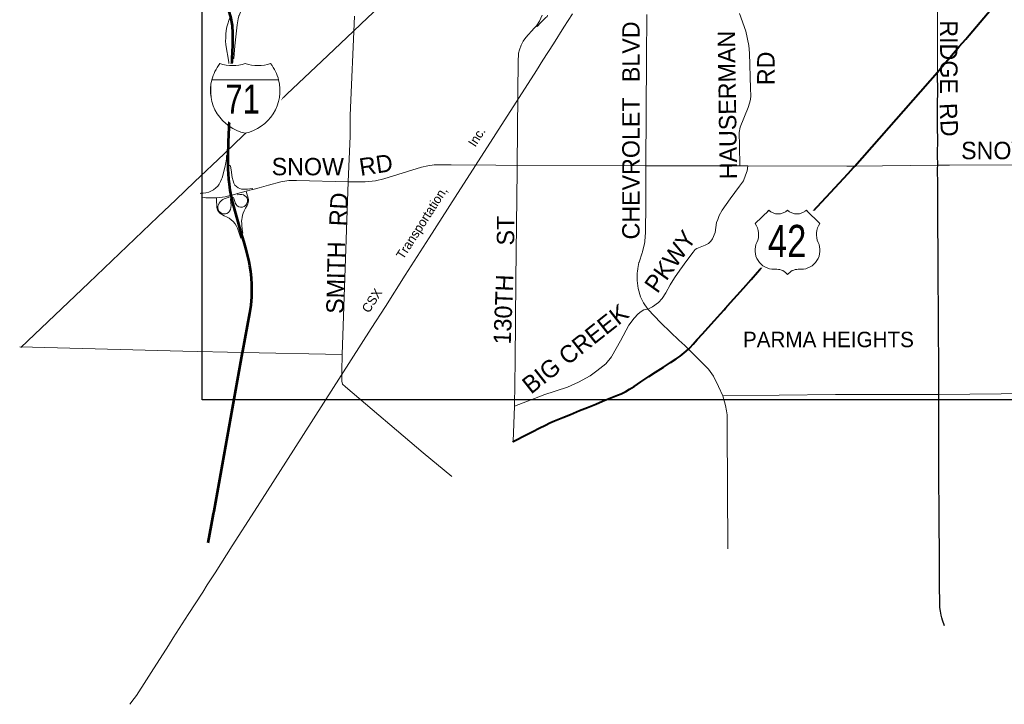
# Model space of a CAD drawing. Header units: feet. Extents: x 92 to 141.3, y -5 to 23.6.
# Tile 1 of 256: x 92 to 98.5, y 1.1 to 5.7. Entities that reach past the tile are written whole.
import ezdxf
from ezdxf.enums import TextEntityAlignment as Align

# ---------------------------------------------------------------- set-up
doc = ezdxf.new("R2010")
doc.units = ezdxf.units.FT
doc.header["$MEASUREMENT"] = 0
doc.set_wipeout_variables(frame=1)
doc.layers.add('0_Mview', color=7, linetype='Continuous', plot=False)
for name, color, linetype, lineweight in [('CUY - Design$0$GM_X_City_Street', 7, 'Continuous', 0), ('CUY - Design$0$GM_X_Corporation_Text', 7, 'Continuous', 13), ('CUY - Design$0$GM_X_Interchange_Ramps', 1, 'Continuous', 13), ('CUY - Design$0$GM_X_Interstate_Route', 1, 'Continuous', 53), ('CUY - Design$0$GM_X_Rail_Line', 7, 'Continuous', 13), ('CUY - Design$0$GM_X_Rail_Line_Text', 7, 'Continuous', 0), ('CUY - Design$0$GM_X_State_Route', 1, 'Continuous', 30), ('CUY - Design$0$GM_X_US_Route', 1, 'Continuous', 40)]:
    doc.layers.add(name, color=color, linetype=linetype, lineweight=lineweight)
doc.layers.add('CUY - Design$0$GM_X_US_Location', color=7, linetype='Continuous', lineweight=13, plot=False)
for name, color, linetype in [('SH_Data', 7, 'Continuous'), ('TX_P_20', 7, 'Continuous'), ('TX_X_20', 7, 'Continuous')]:
    doc.layers.add(name, color=color, linetype=linetype)
doc.styles.add('CUY - Design$0$Styledgn000', font='dgn000.shx')
doc.styles.add('CUY - Design$0$Styledgn030', font='dgn030.shx')

msp = doc.modelspace()

# ---------------------------------------------------------------- linework, layer by layer
at = {"layer": '0_Mview', "color": 2}
msp.add_lwpolyline([(93.1671, 9.2858), (100.1616, 9.2858), (100.1616, 3.1651), (93.1671, 3.1651)], close=True, dxfattribs=at)
at = {"layer": 'CUY - Design$0$GM_X_City_Street', "flags": 128}
for points in [[(94.0989, 3.4672), (94.1392, 4.6181), (94.1523, 4.9213), (94.1535, 5.0591), (94.1805, 5.7196)], [(95.3779, 5.6399), (95.3925, 5.656), (95.4129, 5.6881), (95.4312, 5.728)], [(96.1265, 5.4387), (96.1285, 5.7309)], [(96.7489, 4.7239), (96.7446, 4.8581), (96.7427, 4.947), (96.7498, 4.981), (96.8027, 5.1126), (96.8126, 5.1416), (96.8191, 5.1659), (96.8208, 5.1894), (96.8197, 5.24), (96.8127, 5.4751), (96.8084, 5.5245), (96.7869, 5.6205), (96.746, 5.7382)], [(98.0654, 5.3485), (98.0642, 5.7629)], [(95.2734, 5.4552), (95.2745, 5.4742), (95.2795, 5.4956), (95.2906, 5.528), (95.3055, 5.5547), (95.3228, 5.5791), (95.3779, 5.6399)], [(95.2643, 4.7258), (95.2723, 5.4352), (95.2734, 5.4552)], [(96.1216, 4.7244), (96.1265, 5.4387)], [(93.5464, 4.5786), (93.6081, 4.5953), (93.6905, 4.6171), (93.7165, 4.623), (93.7442, 4.6256), (93.7949, 4.626), (94.1392, 4.6181), (94.2531, 4.6174), (94.3216, 4.6245), (94.3771, 4.6377), (94.627, 4.7143), (94.6696, 4.7242), (94.7118, 4.7299), (94.8093, 4.7313), (94.8259, 4.7311)], [(94.8259, 4.7311), (95.1218, 4.7275)], [(95.1218, 4.7275), (95.2643, 4.7258)], [(95.264, 4.6933), (95.2643, 4.7258)], [(95.2643, 4.7258), (96.1216, 4.7244)], [(95.8948, 3.4563), (95.9524, 3.5582), (96.009, 3.6622), (96.0452, 3.7096), (96.071, 3.7395), (96.09, 3.7544), (96.1081, 3.7642), (96.135, 3.7697), (96.1666, 3.7852), (96.2064, 3.8141), (96.231, 3.8415), (96.2544, 3.8792), (96.2835, 3.9315), (96.3127, 3.9788), (96.3488, 4.0293), (96.3944, 4.0944), (96.4363, 4.1496), (96.45, 4.166), (96.4624, 4.173), (96.4843, 4.1815), (96.5174, 4.1948), (96.5393, 4.2076), (96.5553, 4.2217), (96.5655, 4.2373), (96.5829, 4.2792), (96.5934, 4.346), (96.6004, 4.3665), (96.61, 4.3923), (96.6305, 4.4298), (96.6838, 4.5041), (96.7455, 4.5895), (96.7717, 4.6247), (96.7862, 4.6612), (96.7965, 4.6904), (96.8001, 4.7236)], [(96.1153, 4.2183), (96.1162, 4.2228), (96.1197, 4.2808), (96.1219, 4.4693), (96.1216, 4.7244)], [(96.1216, 4.7244), (96.1216, 4.7244), (96.7489, 4.7239), (96.8001, 4.7236), (97.46, 4.7227), (97.4603, 4.7227)], [(97.4603, 4.7227), (97.5142, 4.7229)], [(97.5142, 4.7229), (98.0659, 4.7286)], [(98.0659, 4.7286), (98.1438, 4.7295), (98.7264, 4.7316), (99.1034, 4.7436), (99.4293, 4.7462), (100.0274, 4.7593), (100.2121, 4.7626), (100.5346, 4.781)], [(95.2558, 3.968), (95.264, 4.6933)], [(93.1692, 4.5145), (93.1907, 4.5117), (93.2124, 4.5112), (93.2186, 4.5111), (93.2333, 4.5108), (93.2627, 4.5116), (93.2644, 4.5116), (93.2845, 4.5122), (93.3197, 4.5167), (93.3442, 4.5236), (93.3604, 4.5281), (93.367, 4.5298)], [(93.367, 4.5298), (93.4011, 4.5391), (93.4593, 4.5549), (93.4925, 4.5639)], [(93.4925, 4.5639), (93.5036, 4.5669), (93.5464, 4.5786)], [(96.0643, 3.9663), (96.0644, 3.9692), (96.0649, 4.0109), (96.066, 4.0211), (96.0681, 4.0398), (96.0759, 4.0799), (96.0767, 4.0824), (96.0968, 4.1448), (96.0985, 4.15), (96.0991, 4.1523), (96.1068, 4.1793), (96.111, 4.1964), (96.1153, 4.2183)], [(95.2509, 3.4267), (95.2558, 3.9629), (95.2558, 3.968)], [(96.4063, 3.5039), (96.3813, 3.5268), (96.3409, 3.5642), (96.2868, 3.6168), (96.2217, 3.6784), (96.135, 3.7697), (96.1067, 3.8123), (96.0872, 3.8512), (96.0708, 3.9075), (96.0642, 3.9602), (96.0643, 3.9663)], [(91.9515, 3.5199), (93.039, 3.4908), (93.4361, 3.4801), (94.0989, 3.4672)], [(96.6356, 3.1936), (96.6065, 3.2549), (96.5725, 3.3238), (96.5385, 3.3697), (96.4063, 3.5039)], [(94.0976, 3.3577), (94.0989, 3.4672)], [(95.2384, 2.8877), (95.2481, 3.1235), (95.2509, 3.4267)], [(95.4375, 3.1976), (95.4423, 3.1995), (95.5991, 3.2505), (95.6728, 3.284), (95.75, 3.3263), (95.7964, 3.3584), (95.8551, 3.4055), (95.8926, 3.4524), (95.8948, 3.4563)], [(94.8291, 2.6563), (94.6392, 2.8139), (94.1225, 3.2524), (94.1016, 3.2698), (94.0968, 3.2892), (94.0976, 3.3577)], [(97.5156, 3.2008), (98.0737, 3.201), (98.6953, 3.2072), (98.7895, 3.2095), (98.9077, 3.2085), (98.9534, 3.2105), (98.9731, 3.2128), (99.0046, 3.227), (99.1241, 3.2734), (99.2373, 3.3218), (99.3277, 3.3591), (99.3866, 3.3835), (99.4035, 3.3934)], [(95.2481, 3.1235), (95.2481, 3.1235), (95.4375, 3.1976)], [(96.6356, 3.1936), (97.3855, 3.2005), (97.3868, 3.2005)], [(96.667, 2.1746), (96.6635, 2.9843), (96.6624, 3.0653), (96.6585, 3.092), (96.6519, 3.1292), (96.6465, 3.1533), (96.6356, 3.1936)], [(97.3868, 3.2005), (97.5136, 3.2008), (97.5156, 3.2008)]]:
    msp.add_lwpolyline(points, dxfattribs=at)
at = {"layer": 'CUY - Design$0$GM_X_Interchange_Ramps', "flags": 128}
for points in [[(93.367, 5.4395), (93.377, 5.4393), (93.3845, 5.5226), (93.4, 5.6636), (93.406, 5.7019), (93.4117, 5.7235), (93.4122, 5.7252), (93.4212, 5.7466), (93.4269, 5.7563), (93.4324, 5.7657), (93.4459, 5.7828), (93.4605, 5.7982), (93.4769, 5.8106), (93.4947, 5.8204), (93.5137, 5.8279), (93.551, 5.8389), (93.5752, 5.8445), (93.5997, 5.8493), (93.623, 5.8528), (93.623, 5.8692)], [(93.3549, 5.7217), (93.3442, 5.6926), (93.3367, 5.6703), (93.3314, 5.6485), (93.3274, 5.6257), (93.3246, 5.6001), (93.3234, 5.5766), (93.323, 5.5551), (93.3248, 5.5321), (93.3281, 5.504), (93.3407, 5.4414), (93.3452, 5.4112), (93.3487, 5.3843), (93.3506, 5.3519), (93.3511, 5.3226), (93.3612, 5.3222)], [(95.3925, 5.656), (95.3975, 5.6515), (95.4211, 5.6772), (95.4413, 5.6971), (95.4544, 5.7092), (95.4657, 5.7188), (95.4658, 5.7281)], [(93.3397, 4.7937), (93.3289, 4.7938), (93.3279, 4.7702), (93.3247, 4.7447), (93.3177, 4.7125), (93.2992, 4.6451), (93.2949, 4.6346), (93.2884, 4.6188), (93.2798, 4.6029), (93.2701, 4.5895), (93.2577, 4.5767), (93.2433, 4.5652), (93.2295, 4.557), (93.211, 4.549), (93.1904, 4.5444), (93.1745, 4.5428), (93.1582, 4.5425), (93.1567, 4.5377)], [(93.5036, 4.5669), (93.5012, 4.5742), (93.4841, 4.5707), (93.4682, 4.5689), (93.4453, 4.5676), (93.4294, 4.5688), (93.4167, 4.5725), (93.4068, 4.5772), (93.3953, 4.5856), (93.3854, 4.5964), (93.3781, 4.6079), (93.3728, 4.6235), (93.3676, 4.6463), (93.3591, 4.6979), (93.3548, 4.7221), (93.3544, 4.7259), (93.3404, 4.7253)], [(93.4011, 4.5391), (93.4037, 4.5309), (93.4188, 4.534), (93.4305, 4.5342), (93.4417, 4.5305), (93.4521, 4.525), (93.4604, 4.5175), (93.4668, 4.5094), (93.4686, 4.4998), (93.4688, 4.4887), (93.4671, 4.4791), (93.4629, 4.4689), (93.4563, 4.4596), (93.4474, 4.4525), (93.4364, 4.4483), (93.4229, 4.4482), (93.4109, 4.451), (93.4, 4.4577), (93.3937, 4.4659), (93.387, 4.4772), (93.3836, 4.4859), (93.375, 4.5141), (93.3643, 4.5115)], [(93.4291, 4.2722), (93.438, 4.275), (93.4354, 4.2875), (93.4332, 4.3039), (93.4311, 4.3246), (93.4302, 4.3407), (93.4299, 4.355), (93.4305, 4.3678), (93.4323, 4.3805), (93.4353, 4.3952), (93.44, 4.4099), (93.4466, 4.4244), (93.4561, 4.443), (93.4663, 4.4591), (93.4711, 4.4705), (93.4742, 4.4795), (93.4755, 4.49), (93.4751, 4.5001), (93.4731, 4.5091), (93.4618, 4.547), (93.4593, 4.5549)], [(93.2627, 4.5116), (93.2627, 4.5014), (93.265, 4.4476), (93.2684, 4.4307), (93.2746, 4.4194), (93.2842, 4.4093), (93.295, 4.4012), (93.3134, 4.3922), (93.3327, 4.3831), (93.3469, 4.3747), (93.36, 4.3649), (93.3733, 4.3532), (93.3858, 4.3383), (93.3958, 4.3229), (93.4032, 4.3079), (93.4248, 4.2417), (93.4366, 4.2454)], [(93.3655, 4.5062), (93.3556, 4.5038), (93.3584, 4.4774), (93.3594, 4.4608), (93.3582, 4.4456), (93.3553, 4.4331), (93.349, 4.4212), (93.342, 4.4134), (93.3319, 4.4074), (93.3215, 4.404), (93.3096, 4.4041), (93.2984, 4.4068), (93.2883, 4.4124), (93.2792, 4.421), (93.273, 4.4323), (93.271, 4.444), (93.2721, 4.4548), (93.2752, 4.4652), (93.281, 4.4762), (93.287, 4.4847), (93.2946, 4.4923), (93.304, 4.4992), (93.3136, 4.5048), (93.3465, 4.5148), (93.3442, 4.5236)]]:
    msp.add_lwpolyline(points, dxfattribs=at)
at = {"layer": 'CUY - Design$0$GM_X_Interstate_Route', "flags": 128}
for points in [[(93.3714, 5.5483), (93.3718, 5.6083), (93.3682, 5.6576), (93.3578, 5.7169), (93.3556, 5.7234), (93.3472, 5.7525)], [(93.3641, 5.3808), (93.367, 5.4395), (93.3713, 5.5267), (93.3714, 5.5483)], [(93.3433, 4.8818), (93.3612, 5.3222), (93.3641, 5.3808)], [(93.3604, 4.5281), (93.3541, 4.5631), (93.3484, 4.6015), (93.3451, 4.632), (93.3422, 4.6719), (93.3407, 4.7005), (93.3404, 4.7253), (93.3397, 4.7937), (93.3433, 4.8818)], [(93.4382, 3.491), (93.4849, 3.7434), (93.4928, 3.7965), (93.4972, 3.851), (93.4982, 3.8922), (93.4972, 3.9344), (93.4947, 3.9781), (93.4908, 4.0213), (93.4854, 4.0589), (93.4802, 4.0879), (93.4718, 4.1233), (93.4605, 4.1674), (93.4489, 4.2073), (93.4366, 4.2454), (93.4291, 4.2722), (93.376, 4.4614), (93.3655, 4.5062), (93.3643, 4.5115), (93.3604, 4.5281)], [(93.2067, 2.2137), (93.2295, 2.3344), (93.2428, 2.4079), (93.246, 2.4255), (93.4361, 3.4801), (93.4382, 3.491)]]:
    msp.add_lwpolyline(points, dxfattribs=at)
at = {"layer": 'CUY - Design$0$GM_X_Rail_Line', "flags": 128}
for points in [[(91.9585, 3.5143), (92.4127, 3.9459), (92.8716, 4.3834), (92.9904, 4.497), (93.1166, 4.6173), (93.3134, 4.8044), (93.3863, 4.8739), (93.7318, 5.2008), (93.9629, 5.4199), (94.1302, 5.5789), (94.2686, 5.7095), (94.4129, 5.8461), (94.4365, 5.8671)], [(92.6853, 1.1388), (92.7148, 1.1776), (92.729, 1.1977), (92.7456, 1.2221), (92.7806, 1.2776), (92.827, 1.3502), (92.9423, 1.5305), (92.9745, 1.5804), (93.0741, 1.7363), (93.1704, 1.8861), (93.2002, 1.9332), (93.2523, 2.0148), (93.3672, 2.1939), (93.515, 2.4253), (93.7747, 2.831), (94.2931, 3.6409), (94.3873, 3.7885), (94.5198, 3.995), (94.6793, 4.2452), (94.853, 4.5158), (95.3925, 5.3589), (95.4367, 5.4283), (95.5061, 5.5366), (95.5767, 5.6467), (95.6339, 5.7365)]]:
    msp.add_lwpolyline(points, dxfattribs=at)
at = {"layer": 'CUY - Design$0$GM_X_State_Route', "flags": 128}
for points in [[(98.0659, 4.7303), (98.0654, 4.793), (98.0656, 4.9093), (98.0648, 4.969), (98.0654, 5.0883), (98.0653, 5.1479), (98.0656, 5.2073), (98.0654, 5.3485)], [(98.0737, 3.201), (98.0727, 3.2858), (98.0727, 3.3217), (98.0724, 3.353), (98.0724, 3.4069), (98.0724, 3.4529), (98.0715, 3.5815), (98.0707, 3.7166), (98.0701, 3.8155), (98.0701, 3.8466), (98.0698, 3.8779), (98.0695, 3.9904), (98.0693, 4.0261), (98.0687, 4.0838), (98.0684, 4.1409), (98.0682, 4.1995), (98.0676, 4.2821), (98.0673, 4.4063), (98.0667, 4.4627), (98.0667, 4.5293), (98.0667, 4.5947), (98.0654, 4.7069), (98.0659, 4.7286), (98.0659, 4.7303)], [(98.1107, 1.6604), (98.0983, 1.7), (98.0941, 1.7135), (98.0892, 1.7319), (98.0861, 1.7463), (98.0834, 1.7589), (98.0819, 1.7697), (98.0806, 1.7849), (98.0802, 1.799), (98.0797, 1.8415), (98.078, 1.9013), (98.0778, 1.9315), (98.078, 1.9998), (98.0777, 2.0284), (98.0771, 2.0876), (98.0771, 2.1135), (98.0768, 2.177), (98.0752, 2.3109), (98.0749, 2.3936), (98.0752, 2.4754), (98.074, 2.591), (98.0737, 2.6173), (98.0737, 2.7319), (98.073, 2.7546), (98.0727, 2.8153), (98.0727, 2.9039), (98.0733, 3.0052), (98.073, 3.0802), (98.073, 3.1403), (98.0737, 3.201)]]:
    msp.add_lwpolyline(points, dxfattribs=at)
at = {"layer": 'CUY - Design$0$GM_X_US_Route', "flags": 128}
for points in [[(98.0654, 5.3485), (98.1062, 5.3995), (98.133, 5.4305), (98.2097, 5.518), (98.2531, 5.5682), (98.2754, 5.5946), (98.3246, 5.6528), (98.4213, 5.7681), (98.4248, 5.7723)], [(97.5054, 4.7133), (97.5142, 4.7229), (98.0654, 5.3485)], [(96.8812, 4.0335), (96.9012, 4.0562), (96.9493, 4.1104), (96.9871, 4.1518), (97.0289, 4.1985), (97.0593, 4.2324), (97.4684, 4.6735)], [(97.4684, 4.6735), (97.5054, 4.7133)], [(96.6428, 3.7661), (96.6519, 3.7762), (96.686, 3.8138), (96.7296, 3.863), (96.7714, 3.9102), (96.8224, 3.9673), (96.8655, 4.0157), (96.8812, 4.0335)], [(95.2355, 2.8861), (95.2384, 2.8877), (95.2562, 2.8974), (95.3118, 2.9256), (95.369, 2.9551), (95.4113, 2.9767), (95.4525, 2.9979), (95.4817, 3.0124), (95.5138, 3.0253), (95.5686, 3.0478), (95.6208, 3.069), (95.6793, 3.094), (95.7332, 3.1156), (95.7884, 3.1368), (95.8341, 3.1568), (95.8884, 3.1784), (95.9321, 3.1963), (95.9576, 3.2067), (95.988, 3.2225), (96.0127, 3.237), (96.0432, 3.2553), (96.0892, 3.286), (96.1415, 3.3204), (96.1863, 3.3494), (96.2394, 3.3834), (96.2867, 3.4137), (96.3241, 3.4389), (96.35, 3.4572), (96.3763, 3.4787), (96.4063, 3.5039), (96.417, 3.5139), (96.4371, 3.5358), (96.4642, 3.5673), (96.4991, 3.6062), (96.5361, 3.6479), (96.5784, 3.6947), (96.6183, 3.7393), (96.6428, 3.7661)]]:
    msp.add_lwpolyline(points, dxfattribs=at)

# ---------------------------------------------------------------- texts
at = {"layer": 'CUY - Design$0$GM_X_Corporation_Text', "style": 'CUY - Design$0$Styledgn030'}
msp.add_text('PARMA HEIGHTS', height=0.102853, rotation=0.00001, dxfattribs=at).set_placement((96.7685, 3.5165))
at = {"layer": 'CUY - Design$0$GM_X_Rail_Line_Text', "style": 'CUY - Design$0$Styledgn030'}
for s, height, rotation, p in [('Inc.', 0.06151, 57.24438, (94.9853, 4.8449)), ('Transportation,', 0.061506, 57.38052, (94.5058, 4.0957)), ('CSX', 0.06151, 57.1217, (94.2773, 3.7392))]:
    msp.add_text(s, height=height, rotation=rotation, dxfattribs=at).set_placement(p)
at = {"layer": 'CUY - Design$0$GM_X_US_Location', "style": 'CUY - Design$0$Styledgn030'}
for s in ['0', '/']:
    msp.add_text(s, height=0.000206, dxfattribs=at).set_placement((97.8899, 5.1492), align=Align.MIDDLE_CENTER)
msp.add_text('42', height=0.000206, rotation=0.00001, dxfattribs=at).set_placement((97.8474, 5.1065))
at = {"layer": 'TX_X_20', "style": 'CUY - Design$0$Styledgn030'}
for s, rotation, p in [('BLVD', 90, (96.0802, 5.2813)), ('RIDGE', 270, (98.0821, 5.6929)), ('HAUSERMAN', 90.85057, (96.7301, 4.6354)), ('RD', 90, (96.979, 5.2611)), ('CHEVROLET', 90, (96.0802, 4.2337)), ('RD', 273.01099, (98.0771, 5.139)), ('SNOW', 0.00001, (98.2216, 4.7683)), ('RD', 8.53664, (94.2221, 4.6571)), ('SNOW', 0.00001, (93.6298, 4.6611)), ('RD', 86.98901, (94.1273, 4.3198)), ('ST', 90, (95.2453, 4.1937)), ('PKWY', 54.64655, (96.1989, 3.8686)), ('SMITH', 88.66848, (94.1083, 3.7377)), ('130TH', 87.65951, (95.2217, 3.5334)), ('BIG CREEK', 38.29314, (95.3569, 3.1997))]:
    msp.add_text(s, height=0.1157, rotation=rotation, dxfattribs=at).set_placement(p)

# ---------------------------------------------------------------- next in the draw order: wipeouts: each hides what was drawn before it
for points in [[(93.2847, 5.4045), (93.6228, 5.4045), (93.7315, 5.2251), (93.5983, 5.0086), (93.4942, 4.953), (93.4537, 4.9416), (93.2666, 5.0712), (93.2414, 5.1217), (93.2254, 5.183), (93.2254, 5.296)], [(96.8389, 4.419), (97.3007, 4.4262), (97.3055, 4.0483), (96.862, 4.0459)]]:
    msp.add_wipeout(points).dxf.layer = 'SH_Data'

# ---------------------------------------------------------------- next in the draw order: linework, layer by layer
at = {"layer": 'TX_P_20', "linetype": 'Continuous', "lineweight": 0}
msp.add_line((93.2311, 5.296), (93.6763, 5.296), dxfattribs=at)
at = {"layer": 'TX_P_20', "linetype": 'Continuous', "lineweight": 0, "flags": 128}
for points in [[(93.2311, 5.296, -0.105712), (93.2847, 5.4045), (93.2847, 5.4045, 0.14937), (93.4537, 5.4045), (93.4537, 5.4045, 0.14937), (93.6228, 5.4045), (93.6228, 5.4045, -0.105712), (93.6763, 5.296), (93.2311, 5.296)], [(93.2311, 5.296, 0.427859), (93.4537, 4.9416), (93.4537, 4.9416, 0.427859), (93.6763, 5.296), (93.2311, 5.296)]]:
    msp.add_lwpolyline(points, format="xyb", dxfattribs=at)
at = {"layer": 'TX_P_20', "linetype": 'Continuous', "lineweight": 13, "flags": 128}
msp.add_lwpolyline([(96.9402, 4.4293), (96.8507, 4.3398, -0.270073), (96.8612, 4.2141), (96.8612, 4.2141, 0.553205), (96.976, 4.0355), (96.976, 4.0355), (96.9939, 4.0355, -0.236068), (97.0655, 3.9997, -0.236068), (97.1371, 4.0355), (97.155, 4.0355), (97.155, 4.0355, 0.553205), (97.2698, 4.2141), (97.2698, 4.2141, -0.270073), (97.2803, 4.3398), (97.1908, 4.4293, -0.408367), (97.0655, 4.4293), (97.0655, 4.4293, -0.408367), (96.9402, 4.4293)], format="xyb", dxfattribs=at)

# ---------------------------------------------------------------- next in the draw order: texts
at = {"layer": 'TX_P_20', "linetype": 'Continuous', "lineweight": 0, "style": 'CUY - Design$0$Styledgn000', "width": 0.800064}
msp.add_text('71', height=0.19285, dxfattribs=at).set_placement((93.4365, 5.0718), align=Align.CENTER)
at = {"layer": 'TX_P_20', "linetype": 'Continuous', "lineweight": 13, "style": 'CUY - Design$0$Styledgn030', "width": 0.8}
msp.add_text('42', height=0.21479, dxfattribs=at).set_placement((97.0631, 4.1161), align=Align.CENTER)

doc.saveas('drawing.dxf')
